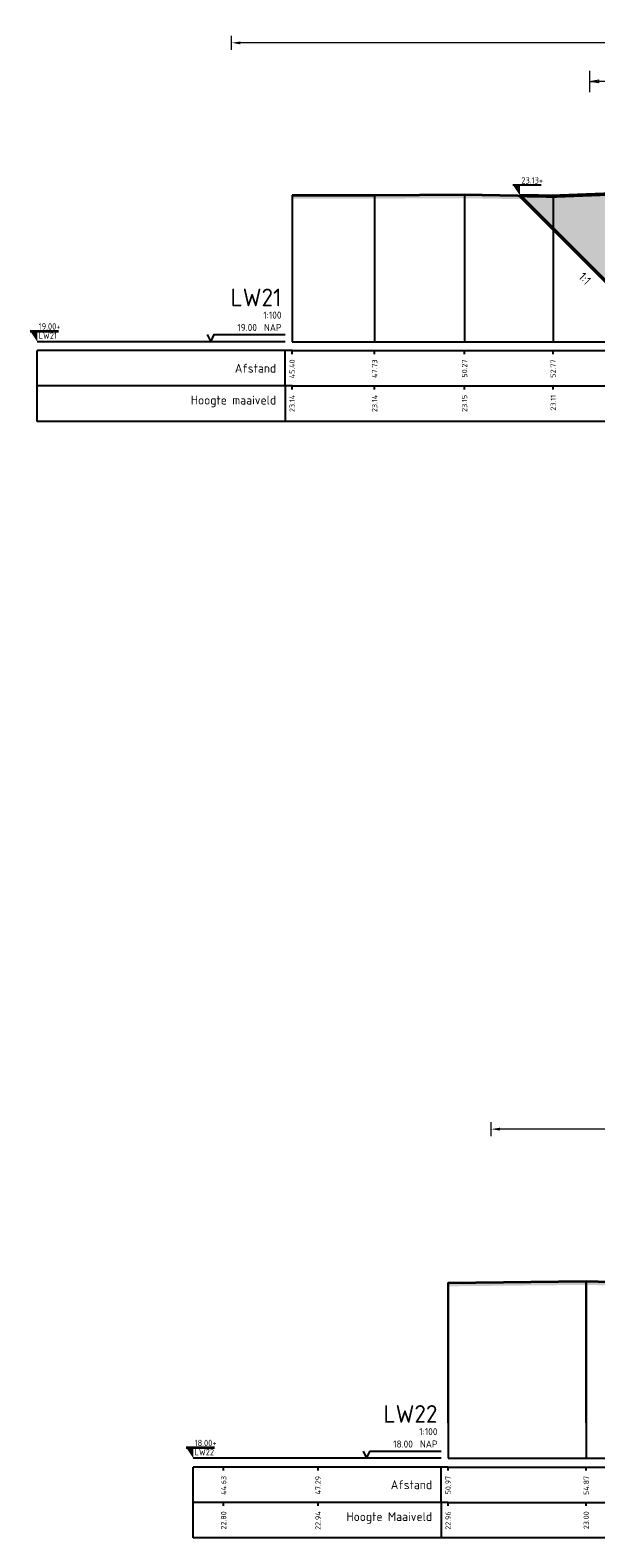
# Model space of a CAD drawing. Header units: metres. Extents: x 173015 to 189682, y 346605 to 348504.
# Tile 210 of 212: x 189636 to 189652, y 348462 to 348504. Entities that reach past the tile are written whole.
import ezdxf
from ezdxf.enums import TextEntityAlignment as Align

# ---------------------------------------------------------------- set-up
doc = ezdxf.new("R2010")
doc.units = ezdxf.units.M
doc.header["$PDMODE"] = 35
doc.header["$PDSIZE"] = 0.075
doc.layers.add('N-WE-OG-HULPLIJN-G', color=50, linetype='Continuous', lineweight=35, plot=False)
for name, color, linetype, lineweight in [('TDNA0312_dempen', 41, 'Continuous', 30), ('X-ME-AL-PROFIEL_HUIDIG MAAIVELD-GD', 252, 'Continuous', 0), ('X-XX-AL-DETAIL1-M-B', 252, 'Continuous', 18), ('X-XX-AL-DWARSPROFIEL_PROFIELLIJN MAAIVELD-GD', 8, 'Continuous', 35), ('X-XX-AL-PEILMAAT-SD', 7, 'Continuous', 25), ('X-XX-AL-VERWIJZING-T25-100', 7, 'Continuous', 25), ('X01-XX-AL-M', 7, 'Continuous', 18)]:
    doc.layers.add(name, color=color, linetype=linetype, lineweight=lineweight)
doc.layers.add('X-ME-AL-PROFIELRASTER-S', color=7, linetype='Continuous')
doc.layers.add('XDNL----_dijkcontour', color=10, linetype='Continuous')
doc.styles.add('NLCS-ISO', font='NLCS-ISO.ttf', dxfattribs={"height": 1.8})
doc.styles.add('NLCS-ISO-ANNOTATIVE-T18', font='NLCS-ISO.ttf', dxfattribs={"height": 1.8})
doc.styles.add('NLCS-ISO-M100-T25', font='NLCS-ISO.ttf', dxfattribs={"height": 0.25})
doc.dimstyles.new('NLCS-M100-T25-PIJL_L2_H1', dxfattribs={"dimscale": 0.1, "dimtxt": 2.5, "dimasz": 2.5, "dimexe": 2, "dimexo": 2, "dimgap": 0.7, "dimtad": 1, "dimzin": 0, "dimdsep": 46, "dimtxsty": 'NLCS-ISO-M100-T25', "dimcen": 0, "dimdle": 2, "dimclrd": 256, "dimclre": 256, "dimclrt": 256, "dimadec": 1, "dimazin": 0, "dimtfac": 1, "dimtdec": 3, "dimtofl": 0, "dimtmove": 0, "dimatfit": 3, "dimfxl": 2, "dimfxlon": 1, "dimtfillclr": 256, "dimtolj": 1, "dimtzin": 0, "dimlwd": -1, "dimlwe": -1, "dimarcsym": 0})
doc.dimstyles.new('NLCS-M100-T25-PIJL_L3_H2', dxfattribs={"dimscale": 0.1, "dimtxt": 2.5, "dimasz": 2.5, "dimexe": 2, "dimexo": 2, "dimgap": 0.7, "dimtad": 1, "dimdec": 3, "dimzin": 0, "dimdsep": 46, "dimtxsty": 'NLCS-ISO-M100-T25', "dimcen": 0, "dimdle": 2, "dimclrd": 256, "dimclre": 256, "dimclrt": 256, "dimazin": 0, "dimtfac": 1, "dimtdec": 3, "dimtofl": 0, "dimtmove": 0, "dimatfit": 3, "dimfxl": 2, "dimfxlon": 1, "dimtfillclr": 256, "dimtolj": 1, "dimtzin": 0, "dimlwd": -1, "dimlwe": -1, "dimarcsym": 0})

# ---------------------------------------------------------------- blocks, each defined once
blk = doc.blocks.new('SAL-PROFIELRASTER-D')
at = {"color": 0, "linetype": 'ByBlock', "lineweight": -2, "flags": 128}
for points in [[(-2, 0), (-72, 0)], [(-24, 2), (-23, 0), (-22, 2), (-2, 2)], [(-72, -12.5), (-72, -2.5)], [(0, -2.5), (-72, -2.5)], [(-2, -12.5), (-2, -2.5)], [(0, -12.5), (-72, -12.5)]]:
    blk.add_lwpolyline(points, dxfattribs=at)
at = {"color": 0, "linetype": 'ByBlock', "lineweight": -2, "style": 'NLCS-ISO-ANNOTATIVE-T18'}
blk.add_text('NAP', height=2, dxfattribs=at).set_placement((-3, 3), align=Align.RIGHT)
blk.add_text('Afstand', height=2.5, dxfattribs=at).set_placement((-4.5, -7.5), align=Align.MIDDLE_RIGHT)
for tag, height, p in [('PROFIELNR', 5, (-3, 10)), ('SCHAAL', 2, (-3, 6.5)), ('NAP', 2, (-9.94, 3))]:
    blk.add_attdef(tag, text='', height=height, dxfattribs=at).set_placement(p, align=Align.RIGHT)
blk = doc.blocks.new('SAL-PROFIELRASTER_BALK_EIND1-D')
at = {"color": 0, "linetype": 'ByBlock', "lineweight": -2}
blk.add_line((1, -12.5), (1, -2.5), dxfattribs=at)
at = {"color": 0, "linetype": 'ByBlock', "lineweight": -2, "flags": 128}
for points in [[(0, 0), (1, 0)], [(0, -2.5), (1, -2.5)], [(0, -12.5), (1, -12.5)]]:
    blk.add_lwpolyline(points, dxfattribs=at)
blk = doc.blocks.new('SAL-PROFIELRASTER_BALK-D')
at = {"color": 0, "linetype": 'ByBlock', "lineweight": -2}
for p, q in [((-72, -12.5), (-72, -2.5)), ((-2, -2.5), (-2, -12.5)), ((0, -12.5), (-72, -12.5))]:
    blk.add_line(p, q, dxfattribs=at)
at = {"color": 0, "linetype": 'ByBlock', "lineweight": -2, "style": 'NLCS-ISO-ANNOTATIVE-T18'}
for tag, height, p in [('TITEL1', 2.5, (-4.5, -6.5)), ('TITEL2', 1.5, (-4.5, -9.5))]:
    blk.add_attdef(tag, text='', height=height, dxfattribs=at).set_placement(p, align=Align.MIDDLE_RIGHT)
blk = doc.blocks.new('SAL-PROFIELRASTER_BALK_EIND2-D')
at = {"color": 0, "linetype": 'ByBlock', "lineweight": -2}
for p, q in [((1, -2.5), (1, -12.5)), ((1, -12.5), (0, -12.5))]:
    blk.add_line(p, q, dxfattribs=at)
blk = doc.blocks.new('SAL-PROFIELRASTER_BALK_DATA-D')
at = {"color": 0, "linetype": 'ByBlock', "lineweight": -2}
blk.add_lwpolyline([(0, -3.5), (0, -2.5)], dxfattribs=at)
at = {"color": 0, "linetype": 'ByBlock', "lineweight": -2, "style": 'NLCS-ISO-ANNOTATIVE-T18'}
blk.add_attdef('GETAL', text='', height=1.5, rotation=90, dxfattribs=at).set_placement((0.75, -5), align=Align.RIGHT)
blk = doc.blocks.new('_Closed')
at = {"color": 0, "linetype": 'ByBlock', "lineweight": -2}
for p, q in [((-1, 0.17), (0, 0)), ((-1, 0.17), (-1, -0.17)), ((0, 0), (-1, -0.17)), ((0, 0), (-1, 0))]:
    blk.add_line(p, q, dxfattribs=at)
blk = doc.blocks.new('*D252')
at = {"layer": 'Defpoints', "color": 0, "transparency": 16777216}
for p in [(189651.441, 348502.724), (189651.441, 348499.521), (189668.478, 348499.495)]:
    blk.add_point(p, dxfattribs=at)
at = {"layer": 'X01-XX-AL-M', "color": 11, "transparency": 16777216}
for p, q in [((189651.441, 348502.424), (189651.441, 348503.024)), ((189668.228, 348502.724), (189651.691, 348502.724)), ((189668.478, 348502.424), (189668.478, 348503.024))]:
    blk.add_line(p, q, dxfattribs=at)
at = {"layer": 'X01-XX-AL-M', "color": 11, "transparency": 16777216, "xscale": 0.25, "yscale": 0.25, "zscale": 0.25, "rotation": 180}
blk.add_blockref('_Closed', (189651.441, 348502.724), dxfattribs=at)
at = {"layer": 'X01-XX-AL-M', "color": 11, "transparency": 16777216, "xscale": 0.25, "yscale": 0.25, "zscale": 0.25}
blk.add_blockref('_Closed', (189668.478, 348502.724), dxfattribs=at)
at = {"layer": 'X01-XX-AL-M', "color": 11, "transparency": 16777216, "insert": (189659.96, 348502.919), "char_height": 0.25, "attachment_point": 5, "style": 'NLCS-ISO-M100-T25', "bg_fill": 3, "box_fill_scale": 1.1, "bg_fill_color": 256, "bg_fill_true_color": 13158600, "bg_fill_transparency": 0}
blk.add_mtext('\\A1;GEUL ', dxfattribs=at)
blk = doc.blocks.new('*D254')
at = {"layer": 'Defpoints', "color": 0, "transparency": 16777216}
for p in [(189641.322, 348503.813), (189641.322, 348501.707), (189673.944, 348495.372)]:
    blk.add_point(p, dxfattribs=at)
at = {"layer": 'X-XX-AL-DETAIL1-M-B', "transparency": 16777216}
for p, q in [((189641.322, 348503.613), (189641.322, 348504.013)), ((189673.944, 348503.613), (189673.944, 348504.013)), ((189673.694, 348503.813), (189641.572, 348503.813))]:
    blk.add_line(p, q, dxfattribs=at)
for points in [[(189641.572, 348503.854), (189641.572, 348503.771), (189641.322, 348503.813)], [(189673.694, 348503.854), (189673.694, 348503.771), (189673.944, 348503.813)]]:
    blk.add_solid(points, dxfattribs=at)
at = {"layer": 'X-XX-AL-DETAIL1-M-B', "transparency": 16777216, "insert": (189657.633, 348504.008), "char_height": 0.25, "attachment_point": 5, "style": 'NLCS-ISO-M100-T25', "bg_fill": 3, "box_fill_scale": 1.1, "bg_fill_color": 256, "bg_fill_true_color": 13158600, "bg_fill_transparency": 0}
blk.add_mtext('\\A1;Gras', dxfattribs=at)
blk = doc.blocks.new('SAL-PEILMAAT_INFRACAD_R01-SOD')
blk.add_line((-2, 3), (6, 3))
blk.add_solid([(-2, 3), (0, 3), (0, 0)])
at = {"style": 'NLCS-ISO'}
for tag, p in [('...', (0.4, 3.4)), ('REF', (0.4, 0.8))]:
    blk.add_attdef(tag, p, '', height=1.8, dxfattribs=at)
blk = doc.blocks.new('SAL-PEILMAAT_INFRACAD_H01-SOD')
blk.add_line((-2, 3), (6, 3))
blk.add_solid([(-2, 3), (0, 3), (0, 0)])
at = {"style": 'NLCS-ISO'}
blk.add_attdef('...', (0.4, 3.4), '', height=1.8, dxfattribs=at)
blk = doc.blocks.new('SAL-PROFIELRASTER-SOD')
at = {"color": 0, "linetype": 'ByBlock', "lineweight": -2, "flags": 128}
for points in [[(-2, 0), (-72, 0)], [(-24, 2), (-23, 0), (-22, 2), (-2, 2)], [(-72, -12.5), (-72, -2.5)], [(0, -2.5), (-72, -2.5)], [(-2, -12.5), (-2, -2.5)], [(0, -12.5), (-72, -12.5)]]:
    blk.add_lwpolyline(points, dxfattribs=at)
at = {"color": 0, "linetype": 'ByBlock', "lineweight": -2, "style": 'NLCS-ISO-ANNOTATIVE-T18'}
blk.add_text('NAP', height=2, dxfattribs=at).set_placement((-3, 3), align=Align.RIGHT)
blk.add_text('Afstand', height=2.5, dxfattribs=at).set_placement((-4.5, -7.5), align=Align.MIDDLE_RIGHT)
for tag, height, p in [('PROFIELNR', 5, (-3, 10)), ('SCHAAL', 2, (-3, 6.5)), ('NAP', 2, (-9.94, 3))]:
    blk.add_attdef(tag, text='', height=height, dxfattribs=at).set_placement(p, align=Align.RIGHT)
blk = doc.blocks.new('SAL-PROFIELRASTER_BALK_EIND1-SOD')
at = {"color": 0, "linetype": 'ByBlock', "lineweight": -2}
blk.add_line((1, -12.5), (1, -2.5), dxfattribs=at)
at = {"color": 0, "linetype": 'ByBlock', "lineweight": -2, "flags": 128}
for points in [[(0, 0), (1, 0)], [(0, -2.5), (1, -2.5)], [(0, -12.5), (1, -12.5)]]:
    blk.add_lwpolyline(points, dxfattribs=at)
blk = doc.blocks.new('SAL-PROFIELRASTER_BALK-SOD')
at = {"color": 0, "linetype": 'ByBlock', "lineweight": -2}
for p, q in [((-72, -12.5), (-72, -2.5)), ((-2, -2.5), (-2, -12.5)), ((0, -12.5), (-72, -12.5))]:
    blk.add_line(p, q, dxfattribs=at)
at = {"color": 0, "linetype": 'ByBlock', "lineweight": -2, "style": 'NLCS-ISO-ANNOTATIVE-T18'}
for tag, height, p in [('TITEL1', 2.5, (-4.5, -6.5)), ('TITEL2', 1.5, (-4.5, -9.5))]:
    blk.add_attdef(tag, text='', height=height, dxfattribs=at).set_placement(p, align=Align.MIDDLE_RIGHT)
blk = doc.blocks.new('SAL-PROFIELRASTER_BALK_EIND2-SOD')
at = {"color": 0, "linetype": 'ByBlock', "lineweight": -2}
for p, q in [((1, -2.5), (1, -12.5)), ((1, -12.5), (0, -12.5))]:
    blk.add_line(p, q, dxfattribs=at)
blk = doc.blocks.new('SAL-PROFIELRASTER_BALK_DATA-SOD')
at = {"color": 0, "linetype": 'ByBlock', "lineweight": -2}
blk.add_lwpolyline([(0, -3.5), (0, -2.5)], dxfattribs=at)
at = {"color": 0, "linetype": 'ByBlock', "lineweight": -2, "style": 'NLCS-ISO-ANNOTATIVE-T18'}
blk.add_attdef('GETAL', text='', height=1.5, rotation=90, dxfattribs=at).set_placement((0.75, -5), align=Align.RIGHT)
blk = doc.blocks.new('*D260')
at = {"layer": 'Defpoints', "color": 0, "transparency": 16777216}
for p in [(189648.653, 348473.129), (189681.986, 348464.754), (189648.653, 348463.834)]:
    blk.add_point(p, dxfattribs=at)
at = {"layer": 'X-XX-AL-DETAIL1-M-B', "transparency": 16777216}
for p, q in [((189648.653, 348472.929), (189648.653, 348473.329)), ((189681.986, 348472.929), (189681.986, 348473.329)), ((189681.736, 348473.129), (189648.903, 348473.129))]:
    blk.add_line(p, q, dxfattribs=at)
for points in [[(189648.903, 348473.171), (189648.903, 348473.088), (189648.653, 348473.129)], [(189681.736, 348473.171), (189681.736, 348473.088), (189681.986, 348473.129)]]:
    blk.add_solid(points, dxfattribs=at)
at = {"layer": 'X-XX-AL-DETAIL1-M-B', "transparency": 16777216, "insert": (189665.32, 348473.324), "char_height": 0.25, "attachment_point": 5, "style": 'NLCS-ISO-M100-T25', "bg_fill": 3, "box_fill_scale": 1.1, "bg_fill_color": 256, "bg_fill_true_color": 13158600, "bg_fill_transparency": 0}
blk.add_mtext('\\A1;Gras', dxfattribs=at)

msp = doc.modelspace()

# ---------------------------------------------------------------- hatches: boundary and pattern name
at = {"layer": 'TDNA0312_dempen'}
h = msp.add_hatch(color=256, dxfattribs=at)
h.dxf.hatch_style = 1
h.paths.add_polyline_path([(189666.773, 348497.9925), (189666.773, 348495.7916), (189670.4316, 348499.4501), (189668.7157, 348499.4917), (189666.8529, 348499.5207), (189664.6599, 348499.5467), (189662.5142, 348499.5077), (189660.437, 348499.5427), (189658.0822, 348499.5827), (189655.5012, 348499.5937), (189652.8792, 348499.5757), (189650.4043, 348499.4817), (189649.4651, 348499.4982), (189653.173, 348495.7903), (189653.173, 348497.9911), (189656.573, 348497.9914), (189656.573, 348497.9915), (189659.973, 348497.9918), (189659.973, 348497.9918)])
h.paths.add_polyline_path([(189666.773, 348495.5925), (189659.973, 348495.5918), (189659.973, 348495.5918), (189656.573, 348495.5915), (189656.573, 348495.5914), (189653.173, 348495.5911), (189666.773, 348495.5918)])
at = {"layer": 'X-ME-AL-PROFIEL_HUIDIG MAAIVELD-GD'}
h = msp.add_hatch(dxfattribs=at)
h.set_pattern_fill('AGR-MAAIVELD', color=256, scale=0.05, pattern_type=2)
h.set_pattern_definition([(45, (2869.16903, 412.03404), (-0.25000007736, 0.25000007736), []), (45, (2869.1333, 412.06975), (0, 0.50000015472), [0.3535535, -0.3535535]), (45, (2869.0976, 412.10547), (0, 0.50000015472), [0.3535535, -0.3535535]), (45, (2869.0614, 412.14168), (0, 0.50000015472), [0.3535535, -0.3535535]), (45, (2869.02617, 412.1769), (0, 0.50000015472), [0.3535535, -0.3535535]), (45, (2868.99046, 412.2126), (0, 0.50000015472), [0.3535535, -0.3535535]), (45, (2868.95474, 412.24832), (0, 0.50000015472), [0.3535535, -0.3535535]), (315, (2869.16903, 412.03404), (0.25000007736, 0.25000007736), []), (315, (2869.20474, 412.06975), (0.50000015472, -1e-16), [0.3535535, -0.3535535]), (315, (2869.24046, 412.10547), (0.50000015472, -1e-16), [0.3535535, -0.3535535]), (315, (2869.27667, 412.14168), (0.50000015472, -1e-16), [0.3535535, -0.3535535]), (315, (2869.3119, 412.1769), (0.50000015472, -1e-16), [0.3535535, -0.3535535]), (315, (2869.3476, 412.2126), (0.50000015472, -1e-16), [0.3535535, -0.3535535]), (315, (2869.3833, 412.24832), (0.50000015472, -1e-16), [0.3535535, -0.3535535])])
h.paths.add_polyline_path([(189643.0304, 348499.5137), (189643.0304, 348499.4137), (189645.36, 348499.4117), (189647.9005, 348499.4257), (189650.4043, 348499.3817), (189652.8792, 348499.4757), (189655.5012, 348499.4937), (189658.0822, 348499.4827), (189660.437, 348499.4427), (189662.5142, 348499.4077), (189664.6599, 348499.4467), (189666.8529, 348499.4207), (189668.7157, 348499.3917), (189670.4902, 348499.3487), (189671.9824, 348499.3337), (189673.944, 348499.2977), (189673.944, 348499.3977), (189671.9824, 348499.4337), (189670.4902, 348499.4487), (189668.7157, 348499.4917), (189666.8529, 348499.5207), (189664.6599, 348499.5467), (189662.5142, 348499.5077), (189660.437, 348499.5427), (189658.0822, 348499.5827), (189655.5012, 348499.5937), (189652.8792, 348499.5757), (189650.4043, 348499.4817), (189647.9005, 348499.5257), (189645.36, 348499.5117)])
h = msp.add_hatch(dxfattribs=at)
h.set_pattern_fill('AGR-MAAIVELD', color=256, scale=0.05, pattern_type=2)
h.set_pattern_definition([(45, (712.6525, 656.05223), (-0.25000007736, 0.25000007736), []), (45, (712.61678, 656.08795), (0, 0.50000015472), [0.3535535, -0.3535535]), (45, (712.58106, 656.12366), (0, 0.50000015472), [0.3535535, -0.3535535]), (45, (712.54485, 656.15988), (0, 0.50000015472), [0.3535535, -0.3535535]), (45, (712.50963, 656.1951), (0, 0.50000015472), [0.3535535, -0.3535535]), (45, (712.47392, 656.2308), (0, 0.50000015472), [0.3535535, -0.3535535]), (45, (712.4382, 656.2665), (0, 0.50000015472), [0.3535535, -0.3535535]), (315, (712.6525, 656.05223), (0.25000007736, 0.25000007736), []), (315, (712.6882, 656.08795), (0.50000015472, -1e-16), [0.3535535, -0.3535535]), (315, (712.72392, 656.12366), (0.50000015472, -1e-16), [0.3535535, -0.3535535]), (315, (712.76013, 656.15988), (0.50000015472, -1e-16), [0.3535535, -0.3535535]), (315, (712.79535, 656.1951), (0.50000015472, -1e-16), [0.3535535, -0.3535535]), (315, (712.83106, 656.2308), (0.50000015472, -1e-16), [0.3535535, -0.3535535]), (315, (712.86678, 656.2665), (0.50000015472, -1e-16), [0.3535535, -0.3535535])])
h.paths.add_polyline_path([(189681.9864, 348468.4542), (189681.9864, 348468.5542), (189678.3149, 348468.4882), (189673.6843, 348468.5192), (189668.5094, 348468.4252), (189664.1318, 348468.5272), (189659.3635, 348468.4762), (189658.0638, 348468.0792), (189657.6947, 348468.0832), (189656.071, 348468.7032), (189651.3389, 348468.8302), (189647.4356, 348468.7902), (189647.4356, 348468.6902), (189651.3389, 348468.7302), (189656.071, 348468.6032), (189657.6947, 348467.9832), (189658.0638, 348467.9792), (189659.3635, 348468.3762), (189664.1318, 348468.4272), (189668.5094, 348468.3252), (189673.6843, 348468.4192), (189678.3149, 348468.3882)])

# ---------------------------------------------------------------- linework, layer by layer
at = {"color": 9, "linetype": 'ByBlock', "lineweight": -2}
for points in [[(189643.0304, 348499.5137), (189643.0304, 348498.3717), (189643.0304, 348495.3717)], [(189645.36, 348499.5117), (189645.36, 348498.3717), (189645.36, 348495.3717)], [(189647.9005, 348499.5257), (189647.9005, 348498.3717), (189647.9005, 348495.3717)], [(189650.4043, 348499.4817), (189650.4043, 348498.3717), (189650.4043, 348495.3717)], [(189647.4356, 348464.8342), (189647.4356, 348468.7902), (189647.4356, 348464.8342), (189647.4356, 348463.8342)], [(189651.3389, 348464.8342), (189651.3389, 348468.8302), (189651.3389, 348464.8342), (189651.3389, 348463.8342)]]:
    msp.add_lwpolyline(points, dxfattribs=at)
at = {"layer": 'X-XX-AL-DWARSPROFIEL_PROFIELLIJN MAAIVELD-GD'}
for points in [[(189643.0304, 348499.5137), (189645.36, 348499.5117), (189647.9005, 348499.5257), (189650.4043, 348499.4817), (189652.8792, 348499.5757), (189655.5012, 348499.5937), (189658.0822, 348499.5827), (189660.437, 348499.5427), (189662.5142, 348499.5077), (189664.6599, 348499.5467), (189666.8529, 348499.5207), (189668.7157, 348499.4917), (189670.4902, 348499.4487), (189671.9824, 348499.4337), (189673.944, 348499.3977)], [(189647.4356, 348468.7902), (189651.3389, 348468.8302), (189656.071, 348468.7032), (189657.6947, 348468.0832), (189658.0638, 348468.0792), (189659.3635, 348468.4762), (189664.1318, 348468.5272), (189668.5094, 348468.4252), (189673.6843, 348468.5192), (189678.3149, 348468.4882), (189681.9864, 348468.5542)]]:
    msp.add_lwpolyline(points, dxfattribs=at)
at = {"layer": 'XDNL----_dijkcontour', "const_width": 0.1}
msp.add_lwpolyline([(189649.4651, 348499.4982), (189650.4043, 348499.4817), (189652.8792, 348499.5757), (189655.5012, 348499.5937), (189658.0822, 348499.5827), (189660.437, 348499.5427), (189662.5142, 348499.5077), (189664.6599, 348499.5467), (189666.8529, 348499.5207), (189668.7157, 348499.4917), (189670.4316, 348499.4501)], dxfattribs=at)
at = {"layer": 'XDNL----_dijkcontour', "linetype": 'Continuous', "ltscale": 5, "const_width": 0.1}
msp.add_lwpolyline([(189649.4651, 348499.4982), (189653.173, 348495.7903), (189653.173, 348495.5911), (189666.773, 348495.5918), (189666.773, 348495.7916), (189670.4316, 348499.4501)], dxfattribs=at)

# ---------------------------------------------------------------- block references
at = {"layer": 'N-WE-OG-HULPLIJN-G', "xscale": 0.1, "yscale": 0.1, "zscale": 0.1}
for p, values in [((189635.8304, 348495.3717), {'...': '19.00+', 'REF': 'LW21'}), ((189640.2356, 348463.8342), {'...': '18.00+', 'REF': 'LW22'})]:
    msp.add_blockref('SAL-PEILMAAT_INFRACAD_R01-SOD', p, dxfattribs=at).add_auto_attribs(values)
at = {"layer": 'X-ME-AL-PROFIELRASTER-S', "xscale": 0.1, "yscale": 0.1, "zscale": 0.1}
for name, p, values in [('SAL-PROFIELRASTER-D', (189643.0304, 348495.3717), {'PROFIELNR': 'LW21', 'SCHAAL': '1:100', 'NAP': '19.00'}), ('SAL-PROFIELRASTER_BALK_DATA-D', (189643.0304, 348495.3717), {'GETAL': '45.40'}), ('SAL-PROFIELRASTER_BALK_DATA-D', (189645.36, 348495.3717), {'GETAL': '47.73'}), ('SAL-PROFIELRASTER_BALK_DATA-D', (189647.9005, 348495.3717), {'GETAL': '50.27'}), ('SAL-PROFIELRASTER_BALK_DATA-D', (189650.4043, 348495.3717), {'GETAL': '52.77'}), ('SAL-PROFIELRASTER_BALK-D', (189643.0304, 348494.3717), {'TITEL1': 'Hoogte maaiveld'}), ('SAL-PROFIELRASTER_BALK_DATA-D', (189643.0304, 348494.3717), {'GETAL': '23.14'}), ('SAL-PROFIELRASTER_BALK_DATA-D', (189645.36, 348494.3717), {'GETAL': '23.14'}), ('SAL-PROFIELRASTER_BALK_DATA-D', (189647.9005, 348494.3717), {'GETAL': '23.15'}), ('SAL-PROFIELRASTER_BALK_DATA-D', (189650.4043, 348494.3717), {'GETAL': '23.11'}), ('SAL-PROFIELRASTER-SOD', (189647.4356, 348463.8342), {'PROFIELNR': 'LW22', 'SCHAAL': '1:100', 'NAP': '18.00'}), ('SAL-PROFIELRASTER_BALK_DATA-SOD', (189641.0957, 348463.8342), {'GETAL': '44.63'}), ('SAL-PROFIELRASTER_BALK_DATA-SOD', (189641.0957, 348463.8342), {'GETAL': '44.63'}), ('SAL-PROFIELRASTER_BALK_DATA-SOD', (189643.7613, 348463.8342), {'GETAL': '47.29'}), ('SAL-PROFIELRASTER_BALK_DATA-SOD', (189643.7613, 348463.8342), {'GETAL': '47.29'}), ('SAL-PROFIELRASTER_BALK_DATA-SOD', (189647.4356, 348463.8342), {'GETAL': '50.97'}), ('SAL-PROFIELRASTER_BALK_DATA-SOD', (189647.4356, 348463.8342), {'GETAL': '50.97'}), ('SAL-PROFIELRASTER_BALK_DATA-SOD', (189651.3389, 348463.8342), {'GETAL': '54.87'}), ('SAL-PROFIELRASTER_BALK_DATA-SOD', (189651.3389, 348463.8342), {'GETAL': '54.87'}), ('SAL-PROFIELRASTER_BALK-SOD', (189647.4356, 348462.8342), {'TITEL1': 'Hoogte Maaiveld'}), ('SAL-PROFIELRASTER_BALK_DATA-SOD', (189641.0957, 348462.8342), {'GETAL': '22.80'}), ('SAL-PROFIELRASTER_BALK_DATA-SOD', (189643.7613, 348462.8342), {'GETAL': '22.94'}), ('SAL-PROFIELRASTER_BALK_DATA-SOD', (189647.4356, 348462.8342), {'GETAL': '22.96'}), ('SAL-PROFIELRASTER_BALK_DATA-SOD', (189651.3389, 348462.8342), {'GETAL': '23.00'})]:
    msp.add_blockref(name, p, dxfattribs=at).add_auto_attribs(values)
at = {"layer": 'X-ME-AL-PROFIELRASTER-S', "yscale": 0.1}
for name, p, xscale, zscale in [('SAL-PROFIELRASTER_BALK_EIND1-D', (189643.0304, 348495.3717), 32, 112.1922877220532), ('SAL-PROFIELRASTER_BALK_EIND2-D', (189643.0304, 348494.3717), 32, 112.1922877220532), ('SAL-PROFIELRASTER_BALK_EIND1-SOD', (189647.4356, 348463.8342), 35, 157), ('SAL-PROFIELRASTER_BALK_EIND2-SOD', (189647.4356, 348462.8342), 35, 157)]:
    msp.add_blockref(name, p, dxfattribs=dict(at, xscale=xscale, zscale=zscale))

# ---------------------------------------------------------------- texts
at = {"layer": 'X-XX-AL-VERWIJZING-T25-100', "style": 'NLCS-ISO-M100-T25'}
msp.add_text('1:1', height=0.25, rotation=315, dxfattribs=at).set_placement((189651.0995, 348497.1785))

# ---------------------------------------------------------------- next in the draw order: dimensions: what is measured, and where the dimension line sits
at = {"layer": 'X-XX-AL-DETAIL1-M-B'}
dim = msp.add_linear_dim(base=(189648.6526, 348473.1295), p1=(189681.9864, 348464.7542), p2=(189648.6526, 348463.8342), text='Gras', dimstyle='NLCS-M100-T25-PIJL_L3_H2', override={"dimtfill": 1}, dxfattribs=at)
dim.commit()
dim.dimension.update_dxf_attribs({"geometry": '*D260', "text_midpoint": (189665.3195, 348473.3245)})
at = {"layer": 'X01-XX-AL-M'}
dim = msp.add_linear_dim(base=(189651.4413, 348502.7242), p1=(189668.4777, 348499.4954), p2=(189651.4413, 348499.5211), text='GEUL ', dimstyle='NLCS-M100-T25-PIJL_L2_H1', override={"dimexe": 3, "dimblk1": 'Closed', "dimblk2": 'Closed', "dimsah": 1, "dimclrd": 11, "dimclre": 11, "dimclrt": 11, "dimtmove": 1, "dimfxl": 3, "dimtfill": 1}, dxfattribs=at)
dim.commit()
dim.dimension.update_dxf_attribs({"geometry": '*D252', "text_midpoint": (189659.9595, 348502.9192)})

# ---------------------------------------------------------------- next in the draw order: dimensions: what is measured, and where the dimension line sits
at = {"layer": 'X-XX-AL-DETAIL1-M-B'}
dim = msp.add_linear_dim(base=(189641.3218, 348503.8126), p1=(189673.944, 348495.3717), p2=(189641.3218, 348501.7067), text='Gras', dimstyle='NLCS-M100-T25-PIJL_L3_H2', override={"dimtfill": 1}, dxfattribs=at)
dim.commit()
dim.dimension.update_dxf_attribs({"geometry": '*D254', "text_midpoint": (189657.6329, 348504.0076)})

# ---------------------------------------------------------------- next in the draw order: block references
at = {"layer": 'X-XX-AL-PEILMAAT-SD', "xscale": 0.1, "yscale": 0.1, "zscale": 0.1}
msp.add_blockref('SAL-PEILMAAT_INFRACAD_H01-SOD', (189649.4651, 348499.4982), dxfattribs=at).add_auto_attribs({'...': '23.13+'})

doc.saveas('drawing.dxf')
